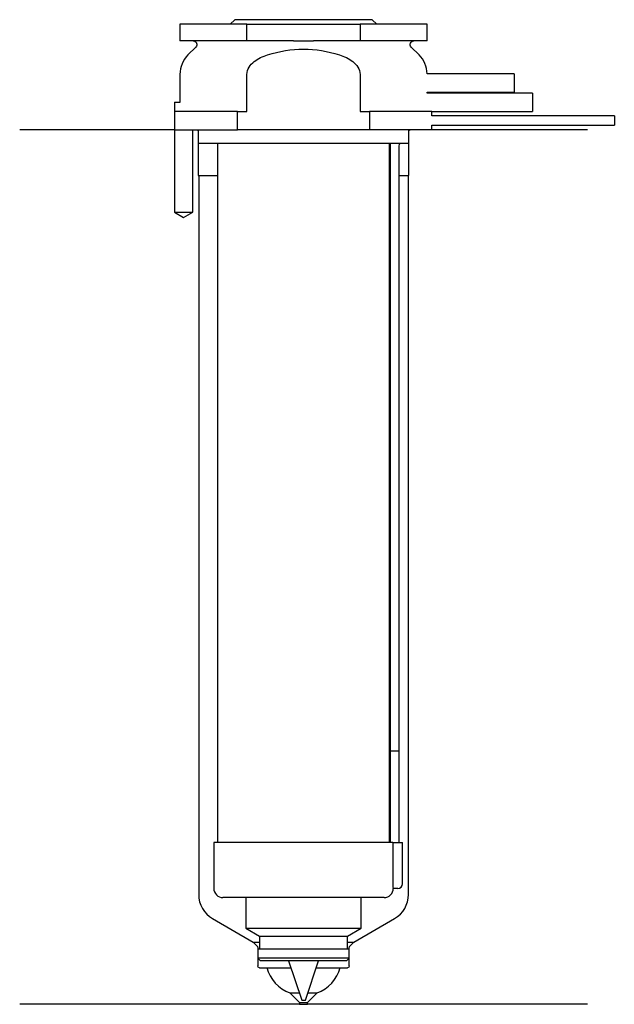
# Model space of a CAD drawing. Header units: inches. Extents: x 27 to 91, y 177 to 284.
import ezdxf

# ---------------------------------------------------------------- set-up
doc = ezdxf.new("R2010")
doc.units = ezdxf.units.IN
for name, color, linetype in [('201', 7, 'Continuous'), ('30', 7, 'Continuous'), ('32', 7, 'Continuous')]:
    doc.layers.add(name, color=color, linetype=linetype)

msp = doc.modelspace()

# ---------------------------------------------------------------- linework, layer by layer
at = {"layer": '201', "color": 113}
for p, q in [((43.43, 272.31), (26.53, 272.31)), ((43.43, 272.31), (43.43, 263.31)), ((45.43, 263.31), (45.43, 272.31)), ((45.93, 272.31), (46.03, 272.21)), ((46.03, 272.21), (46.03, 267.31)), ((69.03, 272.21), (69.13, 272.31)), ((69.03, 267.31), (69.03, 272.21)), ((88.53, 272.31), (71.53, 272.31)), ((46.03, 267.31), (46.08, 267.31)), ((46.08, 267.31), (46.08, 188.83)), ((46.08, 267.31), (48.13, 267.31)), ((66.93, 267.31), (66.98, 267.31)), ((67.98, 267.31), (68.98, 267.31)), ((68.98, 267.31), (69.03, 267.31)), ((68.98, 188.83), (68.98, 267.31)), ((43.43, 263.31), (44.43, 262.74)), ((44.43, 262.74), (45.43, 263.31)), ((47.58, 186.23), (52.02, 183.66)), ((63.03, 183.66), (67.48, 186.23)), ((52.02, 183.66), (52.4, 183.28)), ((52.02, 183.66), (52.72, 183.66)), ((52.52, 183), (52.52, 181.06)), ((62.33, 183.66), (63.03, 183.66)), ((62.53, 181.06), (62.53, 183)), ((62.65, 183.28), (63.03, 183.66)), ((52.72, 180.86), (53.53, 180.86)), ((53.53, 180.86), (56.12, 180.86)), ((58.93, 180.86), (61.53, 180.86)), ((61.53, 180.86), (62.33, 180.86)), ((56.03, 178.11), (57.08, 177.06)), ((56.03, 178.11), (57.05, 178.11)), ((57.98, 177.06), (59.03, 178.11)), ((58, 178.11), (59.03, 178.11)), ((57.08, 176.86), (26.53, 176.86)), ((57.08, 177.06), (57.08, 176.86)), ((57.08, 177.06), (57.98, 177.06)), ((57.08, 176.86), (57.98, 176.86)), ((57.98, 176.86), (57.98, 177.06)), ((88.53, 176.86), (57.98, 176.86))]:
    msp.add_line(p, q, dxfattribs=at)
for centre, radius, start, end in [((49.08, 188.83), 3, 180, 240), ((65.98, 188.83), 3, 300, 360), ((57.4, 181.87), 4, 194.5916, 249.9557), ((57.65, 181.87), 4, 290.0443, 345.4084)]:
    msp.add_arc(centre, radius, start, end, dxfattribs=at)
at = {"layer": '201', "color": 113, "extrusion": (0, 0, -1)}
for centre, radius, start, end in [((-52.12, 183), 0.4, 135, 180), ((-62.93, 183), 0.4, 0, 45), ((-52.72, 181.06), 0.2, -90, 0), ((-62.33, 181.06), 0.2, 180, 270)]:
    msp.add_arc(centre, radius, start, end, dxfattribs=at)
at = {"layer": '30', "color": 113}
for p, q in [((44.03, 283.81), (44.03, 282.01)), ((51.34, 283.81), (44.03, 283.81)), ((50.03, 284.31), (49.53, 283.81)), ((65.03, 284.31), (50.03, 284.31)), ((51.34, 282.01), (51.34, 283.81)), ((51.34, 283.81), (63.71, 283.81)), ((71.03, 283.81), (63.71, 283.81)), ((63.71, 283.81), (63.71, 282.01)), ((65.53, 283.81), (65.03, 284.31)), ((71.03, 282.01), (71.03, 283.81)), ((51.34, 282.01), (44.03, 282.01)), ((56.43, 282.01), (51.34, 282.01)), ((63.71, 282.01), (58.62, 282.01)), ((71.03, 282.01), (63.71, 282.01)), ((45.76, 281.33), (44.9, 280.48)), ((70.15, 280.48), (69.29, 281.33)), ((44.03, 278.35), (44.03, 275.31)), ((51.34, 274.31), (51.34, 278.35)), ((63.71, 278.35), (63.71, 274.31)), ((71.03, 276.31), (71.03, 276.41)), ((43.43, 275.31), (44.06, 275.31)), ((43.43, 275.31), (43.43, 263.31)), ((50.31, 274.31), (43.53, 274.31)), ((50.31, 272.31), (50.31, 274.31)), ((50.31, 274.31), (51.34, 274.31)), ((63.71, 274.31), (64.74, 274.31)), ((64.74, 274.31), (64.74, 272.31)), ((71.53, 274.31), (64.74, 274.31)), ((71.53, 273.81), (71.53, 274.31)), ((91.48, 273.81), (71.53, 273.81)), ((91.48, 273.81), (91.48, 272.81)), ((43.53, 272.31), (50.31, 272.31)), ((45.43, 263.31), (45.43, 272.31)), ((46.03, 272.31), (46.03, 270.81)), ((64.74, 272.31), (50.31, 272.31)), ((71.53, 272.31), (64.74, 272.31)), ((69.03, 270.81), (69.03, 272.31)), ((71.53, 272.31), (71.53, 272.81)), ((71.53, 272.81), (91.48, 272.81)), ((69.03, 270.81), (46.03, 270.81)), ((48.13, 270.81), (48.13, 194.51)), ((66.93, 194.51), (66.93, 270.81)), ((66.98, 270.31), (66.98, 204.51)), ((67.98, 204.51), (67.98, 270.31)), ((43.43, 263.31), (45.43, 263.31)), ((66.98, 204.51), (67.98, 204.51)), ((66.98, 204.51), (67.98, 204.51)), ((66.98, 204.51), (66.98, 194.51)), ((67.98, 194.51), (67.98, 204.51)), ((47.73, 194.51), (47.73, 189.51)), ((67.29, 194.51), (47.73, 194.51)), ((67.29, 194.51), (67.29, 190.01)), ((67.29, 194.51), (68.33, 194.51)), ((68.33, 190.01), (68.33, 194.51)), ((67.83, 189.51), (67.32, 189.51)), ((66.33, 188.51), (48.73, 188.51)), ((51.23, 188.51), (51.23, 185.18)), ((63.83, 185.18), (63.83, 188.51)), ((51.23, 185.18), (52.72, 184.31)), ((51.23, 185.18), (63.83, 185.18)), ((62.33, 184.31), (63.83, 185.18)), ((52.72, 184.31), (52.72, 182.91)), ((52.72, 184.31), (62.33, 184.31)), ((62.33, 182.91), (62.33, 184.31)), ((52.52, 182.91), (52.52, 181.91)), ((52.52, 182.91), (62.53, 182.91)), ((62.53, 181.91), (62.53, 182.91)), ((62.53, 181.91), (52.52, 181.91)), ((52.52, 181.91), (52.82, 181.61)), ((62.23, 181.61), (52.82, 181.61)), ((55.87, 181.61), (57.33, 177.31)), ((57.73, 177.31), (59.18, 181.61)), ((62.23, 181.61), (62.53, 181.91)), ((57.33, 177.31), (57.73, 177.31))]:
    msp.add_line(p, q, dxfattribs=at)
at = {"layer": '30', "color": 113, "extrusion": (0, 0, -1)}
for centre, radius, start, end in [((-45.48, 281.61), 0.4, 90, 225), ((-69.58, 281.61), 0.4, -45, 90), ((-70.48, 270.31), 2.5, 0, 11.5383)]:
    msp.add_arc(centre, radius, start, end, dxfattribs=at)
at = {"layer": '30', "color": 113}
for centre, radius, start, end in [((47.03, 278.35), 3, 135, 180), ((68.03, 278.35), 3, 1.1144, 45), ((70.48, 270.31), 3.5, 171.7861, 180), ((48.73, 189.51), 1, 180, 270), ((66.33, 189.51), 1, -90, 0), ((67.83, 190.01), 0.5, -90, 0)]:
    msp.add_arc(centre, radius, start, end, dxfattribs=at)
for points, knots in [([(56.43, 282.01), (56.79, 282.01), (57.16, 282.01), (57.57, 282.01), (57.61, 282.01), (57.7, 282.01), (57.84, 282.01), (57.98, 282.01), (58.25, 282.01), (58.44, 282.01), (58.62, 282.01)], [0, 0, 0, 0, 0.5, 0.5, 0.5625, 0.5625, 0.625, 0.75, 0.75, 1, 1, 1, 1]), ([(51.34, 278.35), (51.34, 278.91), (51.7, 279.41), (52.57, 280.09), (53.09, 280.31), (53.61, 280.48)], [0, 0, 0, 0, 0.5, 0.5, 1, 1, 1, 1]), ([(53.61, 280.48), (54.88, 280.87), (56.2, 281.1), (58.86, 281.1), (60.17, 280.87), (61.44, 280.48)], [0, 0, 0, 0, 0.5, 0.5, 1, 1, 1, 1]), ([(61.44, 280.48), (61.96, 280.31), (62.48, 280.09), (63.35, 279.41), (63.71, 278.91), (63.71, 278.35)], [0, 0, 0, 0, 0.5, 0.5, 1, 1, 1, 1]), ([(67.29, 190.01), (67.29, 189.96), (67.29, 189.9), (67.29, 189.8), (67.3, 189.75), (67.3, 189.66), (67.3, 189.62), (67.31, 189.56), (67.31, 189.54), (67.32, 189.53), (67.32, 189.52), (67.32, 189.51)], [0, 0, 0, 0, 0.208628, 0.208628, 0.417496, 0.417496, 0.626503, 0.626503, 0.836751, 0.836751, 1, 1, 1, 1])]:
    msp.add_open_spline(points, degree=3, knots=knots, dxfattribs=at)
at = {"layer": '32', "color": 113}
for p, q in [((80.53, 278.41), (71.02, 278.41)), ((80.53, 278.41), (80.53, 276.41)), ((71.03, 276.41), (80.53, 276.41)), ((82.53, 276.31), (71.03, 276.31)), ((82.53, 276.31), (82.53, 274.31)), ((71.53, 274.31), (82.53, 274.31))]:
    msp.add_line(p, q, dxfattribs=at)

doc.saveas('drawing.dxf')
